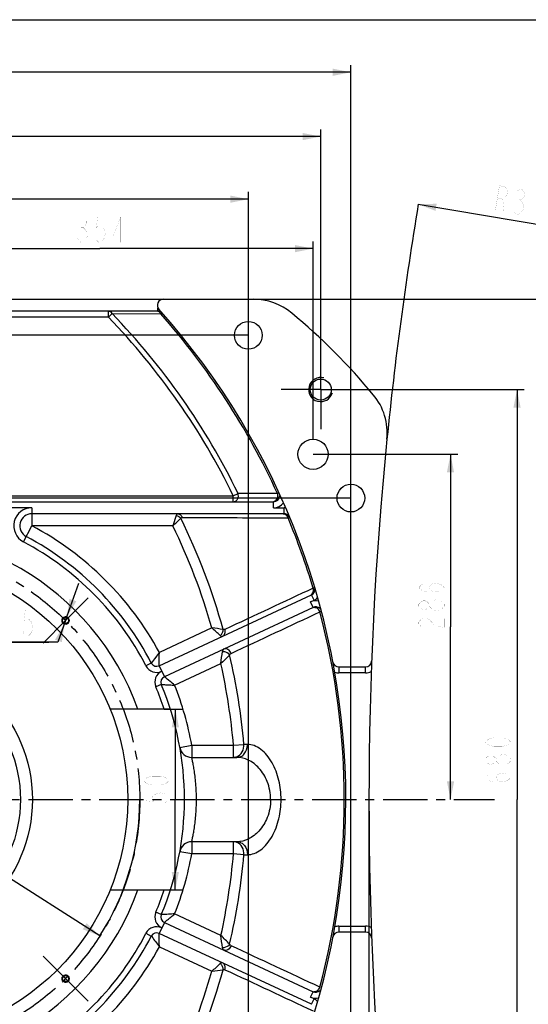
# Model space of a CAD drawing. Header units: millimetres. Extents: x -2575 to 4225, y 0 to 1260.
# Tile 4 of 5: x 935 to 1357, y 443 to 1260. Entities that reach past the tile are written whole.
import ezdxf

# ---------------------------------------------------------------- set-up
doc = ezdxf.new("R2010")
doc.units = ezdxf.units.MM
doc.header["$LTSCALE"] = 98.01
doc.linetypes.add('CENTER', pattern=[0.6, 0.375, -0.075, 0.075, -0.075])
doc.layers.get('0').update_dxf_attribs({"linetype": 'CONTINUOUS'})
for name, color, linetype in [('010078890000_DXF_AXIS', 7, 'CONTINUOUS'), ('010078890000_DXF_DIMENSION', 7, 'CONTINUOUS'), ('010078890000_DXF_FORMAT', 7, 'CONTINUOUS'), ('010078890000DXF_CONTINUOUS_LINE', 7, 'CONTINUOUS'), ('14ALL_DIM', 7, 'CONTINUOUS')]:
    doc.layers.add(name, color=color, linetype=linetype)
doc.styles.get("Standard").update_dxf_attribs({"font": 'txt', "width": 0.7})
doc.dimstyles.new('DIMSTYLE_1', dxfattribs={"dimtxt": 21, "dimasz": 15, "dimexe": 1, "dimexo": 0, "dimgap": 0.875, "dimtad": 1, "dimdsep": 46, "dimtxsty": 'Standard', "dimblk": '_FILLED', "dimblk1": '_FILLED', "dimblk2": '_FILLED', "dimcen": 0.09, "dimclrt": 5, "dimazin": 2, "dimtp": 0.8, "dimtm": 0.8, "dimtfac": 1, "dimtofl": 0, "dimtmove": 0, "dimatfit": 3, "dimldrblk": '_FILLED', "dimfxl": 0, "dimtolj": 1, "dimarcsym": 0})
doc.dimstyles.new('DIMSTYLE_2', dxfattribs={"dimtxt": 21, "dimasz": 15, "dimexe": 1, "dimexo": 0, "dimgap": 0.875, "dimtad": 1, "dimdsep": 46, "dimtxsty": 'Standard', "dimblk": '_FILLED', "dimblk1": '_FILLED', "dimblk2": '_FILLED', "dimcen": 0.09, "dimclrt": 5, "dimazin": 2, "dimtp": 0.5, "dimtm": 0.5, "dimtfac": 1, "dimtofl": 0, "dimtmove": 0, "dimatfit": 3, "dimldrblk": '_FILLED', "dimfxl": 0, "dimtolj": 1, "dimarcsym": 0})
doc.dimstyles.new('DIMSTYLE_3', dxfattribs={"dimtxt": 21, "dimasz": 15, "dimexe": 1, "dimexo": 0, "dimtad": 1, "dimdsep": 46, "dimtxsty": 'Standard', "dimblk": '_FILLED', "dimblk1": '_FILLED', "dimblk2": '_FILLED', "dimcen": 0.09, "dimclrt": 5, "dimazin": 2, "dimtp": 2, "dimtm": 2, "dimtfac": 1, "dimtofl": 0, "dimtmove": 0, "dimatfit": 3, "dimldrblk": '_FILLED', "dimfxl": 0, "dimtolj": 1, "dimarcsym": 0})
doc.dimstyles.new('DIMSTYLE_6', dxfattribs={"dimtxt": 21, "dimasz": 15, "dimexe": 1, "dimexo": 0, "dimgap": 0.875, "dimtad": 1, "dimdec": 0, "dimdsep": 46, "dimtxsty": 'Standard', "dimblk": '_FILLED', "dimblk1": '_FILLED', "dimblk2": '_FILLED', "dimcen": 0.09, "dimclrt": 5, "dimazin": 2, "dimtp": 0.5, "dimtm": 0.5, "dimtfac": 1, "dimtdec": 0, "dimtofl": 0, "dimtmove": 0, "dimatfit": 3, "dimldrblk": '_FILLED', "dimfxl": 0, "dimtolj": 1, "dimarcsym": 0})
doc.dimstyles.new('DIMSTYLE_7', dxfattribs={"dimtxt": 21, "dimasz": 15, "dimexe": 1, "dimexo": 0, "dimtad": 1, "dimdsep": 46, "dimtxsty": 'Standard', "dimblk": '_FILLED', "dimblk1": '_FILLED', "dimblk2": '_FILLED', "dimcen": 0.09, "dimclrt": 5, "dimazin": 2, "dimtp": 0.8, "dimtm": 0.8, "dimtfac": 1, "dimtmove": 0, "dimatfit": 2, "dimldrblk": '_FILLED', "dimfxl": 0, "dimtolj": 1, "dimarcsym": 0})
doc.dimstyles.new('DIMSTYLE_9', dxfattribs={"dimtxt": 21, "dimasz": 15, "dimexe": 1, "dimexo": 0, "dimtad": 1, "dimdsep": 46, "dimtxsty": 'Standard', "dimblk": '_FILLED', "dimblk1": '_FILLED', "dimblk2": '_FILLED', "dimcen": 0.09, "dimclrt": 5, "dimazin": 2, "dimtp": 0.1, "dimtm": 0.1, "dimtfac": 1, "dimtmove": 0, "dimatfit": 2, "dimldrblk": '_FILLED', "dimfxl": 0, "dimtolj": 1, "dimarcsym": 0})

# ---------------------------------------------------------------- blocks, each defined once
blk = doc.blocks.new('_FILLED')
at = {"color": 0, "linetype": 'ByBlock'}
blk.add_solid([(0, 0), (-1, 0.2), (-1, -0.2)], dxfattribs=at)
blk = doc.blocks.new('*D1')
at = {"layer": '010078890000_DXF_DIMENSION', "color": 2, "linetype": 'Continuous'}
for p, q in [((1128.83, 1028.25), (1451.82, 1028.25)), ((1445.82, 1028.25), (1445.82, 613.25)), ((1445.82, 198.25), (1445.82, 613.25)), ((1128.83, 198.25), (1451.82, 198.25))]:
    blk.add_line(p, q, dxfattribs=at)
at = {"layer": '010078890000_DXF_DIMENSION', "color": 2, "linetype": 'Continuous', "xscale": 15, "yscale": 15, "zscale": 15}
for p, rotation in [((1445.82, 1028.25), 90), ((1445.82, 198.25), 270)]:
    blk.add_blockref('_FILLED', p, dxfattribs=dict(at, rotation=rotation))
blk = doc.blocks.new('*D2')
at = {"layer": '010078890000_DXF_DIMENSION', "color": 2, "linetype": 'Continuous'}
for p, q in [((1224.86, 613.25), (1224.86, 115.22)), ((824.86, 346.98), (824.86, 115.22)), ((824.86, 121.22), (1024.86, 121.22)), ((1224.86, 121.22), (1024.86, 121.22))]:
    blk.add_line(p, q, dxfattribs=at)
at = {"layer": '010078890000_DXF_DIMENSION', "color": 2, "linetype": 'Continuous', "xscale": 15, "yscale": 15, "zscale": 15, "rotation": 180}
blk.add_blockref('_FILLED', (824.86, 121.22), dxfattribs=at)
at = {"layer": '010078890000_DXF_DIMENSION', "color": 2, "linetype": 'Continuous', "xscale": 15, "yscale": 15, "zscale": 15}
blk.add_blockref('_FILLED', (1224.86, 121.22), dxfattribs=at)
blk = doc.blocks.new('*D4')
at = {"layer": '010078890000_DXF_DIMENSION', "color": 2, "linetype": 'Continuous'}
blk.add_line((1265.75, 1106.9), (1397.59, 1084.91), dxfattribs=at)
at = {"layer": '010078890000_DXF_DIMENSION', "color": 2, "linetype": 'Continuous', "xscale": 15, "yscale": 15, "zscale": 15, "rotation": 170.5288642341}
blk.add_blockref('_FILLED', (1265.75, 1106.9), dxfattribs=at)
blk = doc.blocks.new('*D8')
at = {"layer": '010078890000_DXF_DIMENSION', "color": 2, "linetype": 'Continuous'}
for p, q in [((464.86, 953.25), (464.86, 1169.06)), ((1184.86, 953.25), (1184.86, 1169.06)), ((464.86, 1163.06), (824.86, 1163.06)), ((1184.86, 1163.06), (824.86, 1163.06))]:
    blk.add_line(p, q, dxfattribs=at)
at = {"layer": '010078890000_DXF_DIMENSION', "color": 2, "linetype": 'Continuous', "xscale": 15, "yscale": 15, "zscale": 15, "rotation": 180}
blk.add_blockref('_FILLED', (464.86, 1163.06), dxfattribs=at)
at = {"layer": '010078890000_DXF_DIMENSION', "color": 2, "linetype": 'Continuous', "xscale": 15, "yscale": 15, "zscale": 15}
blk.add_blockref('_FILLED', (1184.86, 1163.06), dxfattribs=at)
blk = doc.blocks.new('*D10')
at = {"layer": '010078890000_DXF_DIMENSION', "color": 2, "linetype": 'Continuous'}
for p, q in [((824.86, 1070.14), (1001.66, 1070.14)), ((1178.46, 1070.14), (1001.66, 1070.14)), ((1178.46, 912.09), (1178.46, 1076.14))]:
    blk.add_line(p, q, dxfattribs=at)
at = {"layer": '010078890000_DXF_DIMENSION', "color": 2, "linetype": 'Continuous', "xscale": 15, "yscale": 15, "zscale": 15, "rotation": 180}
blk.add_blockref('_FILLED', (824.86, 1070.14), dxfattribs=at)
at = {"layer": '010078890000_DXF_DIMENSION', "color": 2, "linetype": 'Continuous', "xscale": 15, "yscale": 15, "zscale": 15}
blk.add_blockref('_FILLED', (1178.46, 1070.14), dxfattribs=at)
blk = doc.blocks.new('*D11')
at = {"layer": '010078890000_DXF_DIMENSION', "color": 2, "linetype": 'Continuous'}
for p, q in [((629.95, 737.91), (532.58, 737.91)), ((532.58, 737.91), (622.45, 737.91)), ((824.86, 613.25), (629.95, 737.91)), ((647.95, 726.4), (824.86, 613.25)), ((1001.77, 500.11), (824.86, 613.25))]:
    blk.add_line(p, q, dxfattribs=at)
at = {"layer": '010078890000_DXF_DIMENSION', "color": 2, "linetype": 'Continuous', "xscale": 15, "yscale": 15, "zscale": 15}
for p, rotation in [((647.95, 726.4), 147.398625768), ((1001.77, 500.11), 327.3986257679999)]:
    blk.add_blockref('_FILLED', p, dxfattribs=dict(at, rotation=rotation))
blk = doc.blocks.new('*D17')
at = {"layer": '010078890000_DXF_DIMENSION', "color": 2, "linetype": 'Continuous'}
for p, q in [((1217.61, 953.25), (1353.64, 953.25)), ((1347.64, 953.25), (1347.64, 613.25)), ((1347.64, 273.25), (1347.64, 613.25)), ((1184.86, 273.25), (1353.64, 273.25))]:
    blk.add_line(p, q, dxfattribs=at)
at = {"layer": '010078890000_DXF_DIMENSION', "color": 2, "linetype": 'Continuous', "xscale": 15, "yscale": 15, "zscale": 15}
for p, rotation in [((1347.64, 953.25), 90), ((1347.64, 273.25), 270)]:
    blk.add_blockref('_FILLED', p, dxfattribs=dict(at, rotation=rotation))
blk = doc.blocks.new('*D18')
at = {"layer": '010078890000_DXF_DIMENSION', "color": 2, "linetype": 'Continuous'}
for p, q in [((1178.46, 899.59), (1298.48, 899.59)), ((1292.48, 899.59), (1292.48, 756.42)), ((1292.48, 613.25), (1292.48, 756.42))]:
    blk.add_line(p, q, dxfattribs=at)
at = {"layer": '010078890000_DXF_DIMENSION', "color": 2, "linetype": 'Continuous', "xscale": 15, "yscale": 15, "zscale": 15}
for p, rotation in [((1292.48, 899.59), 90), ((1292.48, 613.25), 270)]:
    blk.add_blockref('_FILLED', p, dxfattribs=dict(at, rotation=rotation))
blk = doc.blocks.new('*D19')
at = {"layer": '010078890000_DXF_DIMENSION', "color": 2, "linetype": 'Continuous'}
for p, q in [((1054.95, 688.25), (1070.3, 688.25)), ((1064.3, 688.25), (1064.3, 613.25)), ((1064.3, 538.25), (1064.3, 613.25)), ((1054.95, 538.25), (1070.3, 538.25))]:
    blk.add_line(p, q, dxfattribs=at)
at = {"layer": '010078890000_DXF_DIMENSION', "color": 2, "linetype": 'Continuous', "xscale": 15, "yscale": 15, "zscale": 15}
for p, rotation in [((1064.3, 688.25), 90.00024250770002), ((1064.3, 538.25), 270.0002425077)]:
    blk.add_blockref('_FILLED', p, dxfattribs=dict(at, rotation=rotation))
blk = doc.blocks.new('*D20')
at = {"layer": '010078890000_DXF_DIMENSION', "color": 2, "linetype": 'Continuous'}
for p, q in [((973.35, 761.74), (984.39, 792.84)), ((973.35, 761.74), (967, 743.84)), ((972.35, 758.92), (973.35, 761.74)), ((974.36, 764.57), (973.35, 761.74)), ((974.36, 764.57), (974.36, 764.57)), ((972.35, 758.92), (972.35, 758.92)), ((967, 743.84), (820.55, 743.84)), ((820.55, 743.84), (959.5, 743.84))]:
    blk.add_line(p, q, dxfattribs=at)
at = {"layer": '010078890000_DXF_DIMENSION', "color": 2, "linetype": 'Continuous', "xscale": 15, "yscale": 15, "zscale": 15}
for p, rotation in [((974.36, 764.57), 250.460511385), ((972.35, 758.92), 70.460511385)]:
    blk.add_blockref('_FILLED', p, dxfattribs=dict(at, rotation=rotation))
blk = doc.blocks.new('*D21')
at = {"layer": '010078890000_DXF_DIMENSION', "color": 2, "linetype": 'Continuous'}
for p, q in [((1124.86, 998.25), (142.88, 998.25)), ((148.88, 998.25), (148.88, 613.25)), ((148.88, 228.25), (148.88, 613.25)), ((1124.86, 228.25), (142.88, 228.25))]:
    blk.add_line(p, q, dxfattribs=at)
at = {"layer": '010078890000_DXF_DIMENSION', "color": 2, "linetype": 'Continuous', "xscale": 15, "yscale": 15, "zscale": 15}
for p, rotation in [((148.88, 998.25), 90), ((148.88, 228.25), 270)]:
    blk.add_blockref('_FILLED', p, dxfattribs=dict(at, rotation=rotation))
blk = doc.blocks.new('*D22')
at = {"layer": '010078890000_DXF_DIMENSION', "color": 2, "linetype": 'Continuous'}
for p, q in [((524.86, 228.25), (524.86, 1117.14)), ((524.86, 1111.14), (824.86, 1111.14)), ((1124.86, 1111.14), (824.86, 1111.14)), ((1124.86, 228.25), (1124.86, 1117.14))]:
    blk.add_line(p, q, dxfattribs=at)
at = {"layer": '010078890000_DXF_DIMENSION', "color": 2, "linetype": 'Continuous', "xscale": 15, "yscale": 15, "zscale": 15, "rotation": 180}
blk.add_blockref('_FILLED', (524.86, 1111.14), dxfattribs=at)
at = {"layer": '010078890000_DXF_DIMENSION', "color": 2, "linetype": 'Continuous', "xscale": 15, "yscale": 15, "zscale": 15}
blk.add_blockref('_FILLED', (1124.86, 1111.14), dxfattribs=at)
blk = doc.blocks.new('*D23')
at = {"layer": '010078890000_DXF_DIMENSION', "color": 2, "linetype": 'Continuous'}
for p, q in [((439.86, 363.25), (439.86, 1222.39)), ((1209.86, 363.25), (1209.86, 1222.39)), ((439.86, 1216.39), (824.86, 1216.39)), ((1209.86, 1216.39), (824.86, 1216.39))]:
    blk.add_line(p, q, dxfattribs=at)
at = {"layer": '010078890000_DXF_DIMENSION', "color": 2, "linetype": 'Continuous', "xscale": 15, "yscale": 15, "zscale": 15, "rotation": 180}
blk.add_blockref('_FILLED', (439.86, 1216.39), dxfattribs=at)
at = {"layer": '010078890000_DXF_DIMENSION', "color": 2, "linetype": 'Continuous', "xscale": 15, "yscale": 15, "zscale": 15}
blk.add_blockref('_FILLED', (1209.86, 1216.39), dxfattribs=at)
blk = doc.blocks.new('*D24')
at = {"layer": '010078890000_DXF_DIMENSION', "color": 2, "linetype": 'Continuous'}
for p, q in [((1209.86, 863.25), (308.11, 863.25)), ((314.11, 863.25), (314.11, 613.25)), ((314.11, 363.25), (314.11, 613.25)), ((1209.86, 363.25), (308.11, 363.25))]:
    blk.add_line(p, q, dxfattribs=at)
at = {"layer": '010078890000_DXF_DIMENSION', "color": 2, "linetype": 'Continuous', "xscale": 15, "yscale": 15, "zscale": 15}
for p, rotation in [((314.11, 863.25), 90), ((314.11, 363.25), 270)]:
    blk.add_blockref('_FILLED', p, dxfattribs=dict(at, rotation=rotation))

msp = doc.modelspace()

# ---------------------------------------------------------------- linework, layer by layer
at = {"layer": '010078890000_DXF_AXIS', "color": 7, "linetype": 'CENTER'}
for p, q in [((1184.86042, 953.25195), (1184.86042, 986.00195)), ((1184.86042, 953.25195), (1152.11042, 953.25195)), ((1184.86042, 953.25195), (1217.61042, 953.25195)), ((1184.86042, 953.25195), (1184.86042, 920.50195)), ((973.35284, 761.74438), (992.09117, 780.48271)), ((973.35284, 761.74438), (954.61451, 743.00605)), ((824.86042, 613.25195), (1328.98344, 613.25195)), ((973.35284, 464.75953), (954.61451, 483.49786)), ((973.35284, 464.75953), (992.09117, 446.0212))]:
    msp.add_line(p, q, dxfattribs=at)
msp.add_circle((824.86042, 613.25195), 210, dxfattribs=at)
at = {"layer": '010078890000_DXF_DIMENSION', "color": 5, "linetype": 'Continuous', "const_width": 0.06}
for points in [[(1329.58529, 1101.57806), (1333.04085, 1122.29186), (1337.57198, 1121.53594), (1339.09643, 1119.50748), (1339.71476, 1117.6301), (1339.13885, 1114.1778), (1337.94461, 1112.60288), (1335.84415, 1111.17905), (1331.31301, 1111.93496)], [(1348.1587, 1117.99565), (1350.25916, 1119.41938), (1352.07162, 1119.11702), (1353.59606, 1117.08856), (1354.21439, 1115.21117), (1353.92638, 1113.48507), (1352.73214, 1111.91016), (1350.63179, 1110.48632), (1352.15624, 1108.45786), (1353.39278, 1104.7032)], [(1335.84415, 1111.17905), (1336.8351, 1100.36871)], [(1348.81934, 1110.78869), (1350.63179, 1110.48632)], [(1353.10488, 1102.977), (1350.71641, 1099.82706), (1348.61606, 1098.40333), (1346.8036, 1098.7057), (1345.27905, 1100.73416), (1344.66083, 1102.61155)], [(1353.39278, 1104.7032), (1353.10488, 1102.977)], [(984.20489, 1094.63932), (986.04236, 1096.38934), (987.87983, 1096.38934), (989.71741, 1094.63932), (990.63614, 1092.88929), (990.63614, 1091.13927), (989.71741, 1089.38925), (987.87983, 1087.63933), (989.71741, 1085.88931)], [(1005.33612, 1096.38934), (999.8236, 1096.38934), (998.90486, 1087.63933), (1000.74233, 1089.38925), (1002.57991, 1089.38925), (1004.41738, 1087.63933), (1005.33612, 1085.88931), (1006.25485, 1082.38926), (1005.33612, 1078.88932), (1004.41738, 1077.1393), (1002.57991, 1075.38928), (1000.74233, 1075.38928), (998.90486, 1077.1393), (997.98613, 1078.88932)], [(1019.11736, 1075.38928), (1019.11736, 1096.38934), (1012.68611, 1080.63924), (1020.95483, 1080.63924)], [(986.04236, 1087.63933), (987.87983, 1087.63933)], [(991.55488, 1080.63924), (989.71741, 1077.1393), (987.87983, 1075.38928), (986.04236, 1075.38928), (984.20489, 1077.1393), (983.28615, 1078.88932)], [(989.71741, 1085.88931), (991.55488, 1082.38926), (991.55488, 1080.63924)], [(1280.23137, 785.40962), (1276.73143, 786.32835), (1274.98141, 789.08461), (1276.73143, 791.84093), (1280.23137, 792.75966), (1283.73142, 791.84093), (1285.48144, 790.92208), (1287.23135, 789.08461), (1285.48144, 787.24714), (1283.73142, 786.32835), (1280.23137, 785.40962), (1273.23139, 785.40962), (1269.73145, 786.32835), (1267.98143, 787.24714), (1266.2314, 789.08461), (1267.98143, 790.92208), (1269.73145, 791.84093)], [(1274.98141, 773.4659), (1273.23139, 771.62838), (1271.48136, 770.70964), (1269.73145, 770.70964), (1267.98143, 771.62838), (1266.2314, 773.4659), (1266.2314, 775.30337), (1267.98143, 777.1409), (1269.73145, 778.05963), (1271.48136, 778.05963), (1273.23139, 777.1409), (1274.98141, 775.30337)], [(1276.73143, 771.62838), (1274.98141, 773.4659), (1274.98141, 775.30337), (1276.73143, 777.1409)], [(1276.73143, 777.1409), (1280.23137, 778.97837), (1281.98139, 778.97837)], [(1281.98139, 778.97837), (1285.48144, 777.1409), (1287.23135, 775.30337), (1287.23135, 773.4659)], [(945.32316, 770.0893), (939.81064, 770.0893), (938.8919, 761.3393), (940.72948, 763.08932), (942.56695, 763.08932), (944.40442, 761.3393), (945.32316, 759.58933), (946.24189, 756.08928), (945.32316, 752.58929), (944.40442, 750.83932), (942.56695, 749.0893), (940.72948, 749.0893), (938.8919, 750.83932), (937.97317, 752.58929)], [(1285.48144, 771.62838), (1281.98139, 769.79085), (1280.23137, 769.79085), (1276.73143, 771.62838)], [(1287.23135, 773.4659), (1285.48144, 771.62838)], [(1269.73145, 756.00961), (1267.98143, 756.9284), (1266.2314, 758.76587), (1266.2314, 760.60339), (1267.98143, 762.44086), (1269.73145, 763.3596), (1273.23139, 763.3596), (1274.98141, 762.44086)], [(1274.98141, 762.44086), (1278.48146, 758.76587), (1281.98139, 756.9284), (1287.23135, 756.00961), (1287.23135, 763.3596)], [(1342.39211, 660.91706), (1340.64208, 659.07959), (1338.89217, 658.1608), (1335.39212, 657.24206), (1328.39214, 657.24206), (1324.89209, 658.1608), (1323.14218, 659.07959), (1321.39216, 660.91706), (1323.14218, 662.75458), (1324.89209, 663.67332), (1328.39214, 664.59205), (1335.39212, 664.59205), (1338.89217, 663.67332), (1340.64208, 662.75458), (1342.39211, 660.91706)], [(1330.14216, 645.29829), (1328.39214, 643.46082), (1326.64212, 642.54209), (1324.89209, 642.54209), (1323.14218, 643.46082), (1321.39216, 645.29829), (1321.39216, 647.13582), (1323.14218, 648.97334), (1324.89209, 649.89208), (1326.64212, 649.89208), (1328.39214, 648.97334), (1330.14216, 647.13582)], [(1331.89208, 643.46082), (1330.14216, 645.29829), (1330.14216, 647.13582), (1331.89208, 648.97334)], [(1331.89208, 648.97334), (1335.39212, 650.81081), (1337.14215, 650.81081)], [(1337.14215, 650.81081), (1340.64208, 648.97334), (1342.39211, 647.13582), (1342.39211, 645.29829)], [(1342.39211, 645.29829), (1340.64208, 643.46082), (1337.14215, 641.6233)], [(1337.14215, 641.6233), (1335.39212, 641.6233), (1331.89208, 643.46082)], [(1059.04791, 628.97941), (1057.29799, 627.14188), (1055.54797, 626.22315), (1052.04792, 625.30436), (1045.04794, 625.30436), (1041.548, 626.22315), (1039.79798, 627.14188), (1038.04796, 628.97941), (1039.79798, 630.81688), (1041.548, 631.73561), (1045.04794, 632.6544), (1052.04792, 632.6544), (1055.54797, 631.73561), (1057.29799, 630.81688), (1059.04791, 628.97941)], [(1335.39212, 627.84205), (1331.89208, 628.76079), (1330.14216, 631.51705), (1331.89208, 634.27331), (1335.39212, 635.19204), (1338.89217, 634.27331), (1340.64208, 633.35457), (1342.39211, 631.51705), (1340.64208, 629.67958), (1338.89217, 628.76079), (1335.39212, 627.84205), (1328.39214, 627.84205), (1324.89209, 628.76079), (1323.14218, 629.67958), (1321.39216, 631.51705), (1323.14218, 633.35457), (1324.89209, 634.27331)], [(1038.04796, 617.95437), (1038.04796, 612.44191), (1046.79796, 611.52312), (1045.04794, 613.36064), (1045.04794, 615.19811), (1046.79796, 617.03563), (1048.54799, 617.95437), (1052.04792, 618.8731), (1055.54797, 617.95437), (1057.29799, 617.03563), (1059.04791, 615.19811), (1059.04791, 613.36064), (1057.29799, 611.52312), (1055.54797, 610.60438)], [(1038.04796, 599.5794), (1059.04791, 599.5794)]]:
    msp.add_lwpolyline(points, dxfattribs=at)
at = {"layer": '010078890000_DXF_FORMAT', "color": 7, "linetype": 'Continuous'}
msp.add_line((0, 1260), (1782, 1260), dxfattribs=at)
at = {"layer": '010078890000DXF_CONTINUOUS_LINE', "color": 7, "linetype": 'Continuous'}
for p, q in [((520.88673, 1028.25195), (1128.8341, 1028.25195)), ((1049.86462, 1018.25195), (599.85622, 1018.25195)), ((503.92955, 860.25195), (1145.79129, 860.25195)), ((1154.50747, 850.25195), (945.35938, 850.25195)), ((1050.95699, 724.19941), (1177.17667, 783.05661)), ((1178.45601, 772.6194), (1055.18318, 715.13633)), ((1199.85662, 723.25195), (1222.06172, 723.25195)), ((1060.19833, 688.25195), (1010.26538, 688.25195)), ((1077.89006, 648.25195), (1115.41343, 648.25195)), ((1115.41343, 578.25195), (1077.89006, 578.25195)), ((1010.26538, 538.25195), (1060.19833, 538.25195)), ((1055.18318, 511.36758), (1178.45601, 453.88451)), ((1177.17667, 443.44729), (1050.95699, 502.3045)), ((1222.06172, 503.25195), (1199.85662, 503.25195))]:
    msp.add_line(p, q, dxfattribs=at)
at = {"layer": '010078890000DXF_CONTINUOUS_LINE', "color": 9, "linetype": 'Continuous'}
for p, q in [((1049.86462, 1018.25195), (1049.86462, 1021.07541)), ((1008.77785, 1013.25195), (640.94298, 1013.25195)), ((1008.77785, 1013.25195), (1008.77785, 1018.25195)), ((1011.89161, 1016.26101), (1008.77785, 1013.25195)), ((1011.89253, 1016.26007), (1052.22081, 1016.11504)), ((1052.22164, 1016.1141), (1053.38932, 1016.48092)), ((1112.37722, 865.25195), (1116.27033, 867.14766)), ((1149.69747, 867.20012), (1148.9914, 867.05513)), ((537.34361, 865.25195), (1112.37722, 865.25195)), ((1112.37722, 860.25195), (1112.37722, 865.25195)), ((1145.79129, 855.25195), (1145.79129, 860.25195)), ((945.35938, 855.25195), (704.36145, 855.25195)), ((945.35938, 855.25195), (945.35938, 840.25195)), ((1145.79129, 855.25195), (1154.50747, 855.25195)), ((1154.50747, 850.25195), (1154.50747, 855.25195)), ((1064.96382, 848.9122), (1062.26084, 840.25195)), ((1157.78151, 846.91204), (1158.83377, 847.11137)), ((938.32637, 827.00293), (945.35938, 840.25195)), ((1062.26084, 840.25195), (945.35938, 840.25195)), ((1179.74744, 788.98711), (1178.59772, 788.54586)), ((1176.34292, 777.15094), (1179.28977, 778.52507)), ((1178.45601, 772.6194), (1176.34292, 777.15094)), ((1179.28977, 778.52507), (1177.17667, 783.05661)), ((1184.63868, 769.08697), (1185.40305, 769.36574)), ((1094.59472, 755.58179), (1051.04517, 735.27431)), ((1044.39979, 726.4397), (1039.95567, 724.14845)), ((1050.95699, 724.19941), (1055.18318, 715.13633)), ((1063.72372, 708.08507), (1102.0933, 725.97709)), ((1199.85662, 723.25195), (1199.85662, 718.25195)), ((1222.06172, 718.25195), (1222.06172, 723.25195)), ((1222.06172, 718.25195), (1199.85662, 718.25195)), ((1052.68445, 708.67319), (1048.07262, 706.74158)), ((1068.04455, 656.50098), (1077.89006, 658.25195)), ((1077.89006, 658.25195), (1112.51586, 658.25195)), ((1077.89006, 658.25195), (1077.89006, 648.25195)), ((1112.51586, 658.25195), (1121.14358, 659.00196)), ((1112.51586, 648.25195), (1112.51586, 658.25195)), ((1124.04151, 658.99782), (1121.14357, 659.00196)), ((1071.86042, 613.25195), (1081.86042, 613.25194)), ((1143.33563, 613.25195), (1151.99588, 613.25196)), ((1077.89006, 578.25195), (1077.89006, 568.25195)), ((1112.51586, 568.25195), (1112.51586, 578.25195)), ((1077.89006, 568.25195), (1068.04455, 570.00293)), ((1112.51586, 568.25195), (1077.89006, 568.25195)), ((1121.14358, 567.50194), (1112.51586, 568.25195)), ((1121.14357, 567.50194), (1124.04151, 567.50608)), ((1052.68445, 517.83072), (1048.07262, 519.76232)), ((1102.0933, 500.52681), (1063.72372, 518.41883)), ((1055.18318, 511.36758), (1050.95699, 502.3045)), ((1199.85662, 508.25195), (1222.06172, 508.25195)), ((1199.85662, 508.25195), (1199.85662, 503.25195)), ((1222.06172, 503.25195), (1222.06172, 508.25195)), ((1039.95567, 502.35546), (1044.39979, 500.06421)), ((1051.04517, 491.2296), (1094.59472, 470.92211)), ((1184.69271, 457.39821), (1184.13946, 457.60039)), ((1176.34292, 449.35297), (1178.45601, 453.88451)), ((1179.28977, 447.97883), (1176.34292, 449.35297)), ((1177.17667, 443.44729), (1179.28977, 447.97883))]:
    msp.add_line(p, q, dxfattribs=at)
at = {"layer": '010078890000DXF_CONTINUOUS_LINE', "color": 7, "linetype": 'Continuous'}
for centre, radius in [((1124.86042, 998.25195), 11.5), ((1184.86042, 953.25195), 8.75), ((1178.46183, 899.59273), 12.5), ((1209.86042, 863.25195), 11.5), ((824.86042, 613.25195), 200), ((973.35284, 761.74438), 3), ((973.35284, 761.74438), 2.5), ((973.35284, 464.75953), 3), ((973.35284, 464.75953), 2.5)]:
    msp.add_circle(centre, radius, dxfattribs=at)
at = {"layer": '010078890000DXF_CONTINUOUS_LINE', "color": 9, "linetype": 'Continuous'}
for radius in [120.91309, 110.95114]:
    msp.add_circle((824.86042, 613.25195), radius, dxfattribs=at)
at = {"layer": '010078890000DXF_CONTINUOUS_LINE', "color": 7, "linetype": 'Continuous'}
for centre, radius, start, end in [((1054.36602, 1023.25195), 5, 90, 221.72436911), ((1128.8341, 978.25195), 50, 50.21231172, 90), ((1049.86462, 1013.25195), 5, 54.92026247, 89.99999987), ((594.86042, 613.25195), 610.82904, 318.22395492, 41.74150174), ((824.86042, 613.25195), 525, 39.7564942, 50.21231172), ((1190.02586, 917.02687), 50, 354.28395878, 39.7564942), ((4224.86042, 613.25195), 3000, 174.28395878, 185.71604122), ((1145.79129, 865.25195), 5, 270, 358.10235317), ((945.35938, 840.25195), 10, 90, 242.03918758), ((1154.50747, 845.25195), 5, 38.53407784, 90.00000002), ((824.86042, 613.25195), 221.5, 19.79162894, 340.20837106), ((824.86042, 613.25195), 247, 27.27423919, 62.03918758), ((1175.06358, 787.58815), 5, 295.00000017, 5.06803579), ((1180.5691, 768.08786), 5, 45.79173699, 114.99999985), ((1199.85662, 728.25195), 5, 190.76260321, 270), ((1222.06172, 728.25195), 5, 270, 357.80678069), ((1048.8439, 728.73095), 5, 207.27423918, 295), ((1057.29627, 710.60479), 5, 114.99999999, 202.72576059), ((824.86042, 613.25195), 247, 337.27423919, 22.72576082), ((1077.89006, 658.25195), 10, 190.084319, 270), ((1077.89006, 568.25195), 10, 90.00000001, 169.91568107), ((1057.29627, 515.89911), 5, 157.27423918, 245), ((824.86042, 613.25195), 247, 297.96081242, 332.72576081), ((1048.8439, 497.77296), 5, 64.99999991, 152.72576076), ((1199.85662, 498.25195), 5, 90, 169.23739679), ((1222.06172, 498.25195), 5, 2.19321931, 90), ((1180.5691, 458.41605), 5, 245.00000016, 314.99650064)]:
    msp.add_arc(centre, radius, start, end, dxfattribs=at)
at = {"layer": '010078890000DXF_CONTINUOUS_LINE', "color": 9, "linetype": 'Continuous'}
for centre, radius, start, end in [((594.86042, 613.25195), 575.61067, 25.96333613, 44.02037642), ((594.86042, 613.25195), 579.9408, 25.96331964, 44.02024606), ((594.86042, 613.25195), 609.48929, 24.60874302, 41.37501389), ((1145.79129, 865.25195), 10, 270, 324.17103943), ((945.35938, 840.25195), 15, 90, 242.03918758), ((1154.50747, 845.25195), 10, 82.92498443, 90), ((0.48909, 1967.51309), 1548.57255, 313.28639116, 313.62218061), ((594.86042, 613.25195), 528.26795, 15.49360856, 26.20103744), ((594.86042, 613.25195), 609.48929, 16.71479506, 22.542874), ((824.86042, 613.25195), 257, 28.34601369, 62.03918758), ((594.86042, 613.25195), 519.6077, 15.89753773, 25.90421986), ((824.86042, 613.25195), 242, 27.27423919, 62.03918758), ((1173.24328, 786.72152), 5.65679, 5.88949786, 18.81355911), ((1180.5691, 768.08786), 10, 75.21645181, 115), ((1175.06358, 787.58815), 10, 295, 316.31549756), ((1178.59801, 767.16911), 5.80665, 17.30311773, 34.4435035), ((1269.30398, 538.26911), 245.8561, 110.13669292, 110.26727261), ((594.86042, 613.25195), 609.48929, 345.20387997, 14.79612004), ((-1353.7405, -1971.85697), 3665.14223, 47.9395961, 48.08668464), ((939.3651, -475.6071), 1240.93606, 82.37929824, 82.81400376), ((1100.06336, 752.59393), 5.64952, 5.91090536, 17.81820648), ((-1014.44647, 982.49237), 2132.02737, 353.08970668, 353.36347028), ((594.86042, 613.25195), 528.26795, 4.96825604, 13.118562), ((1048.8439, 728.73095), 10, 207.27423919, 295), ((1057.29627, 710.60479), 10, 115, 202.72576081), ((594.86042, 613.25195), 519.6077, 4.96825588, 12.52953143), ((1199.85662, 728.25195), 10, 250.35891049, 270), ((1222.06172, 728.25195), 10, 270, 297.88937682), ((824.86042, 613.25195), 242, 18.05427295, 22.72576081), ((824.86042, 613.25195), 257, 10.08431903, 21.65398604), ((1112.5128, 658.25198), 11.55271, 359.99988702, 3.70160639), ((824.86042, 613.25195), 257, 338.34601369, 349.91568097), ((594.86042, 613.25195), 519.6077, 347.47046802, 355.03174412), ((594.86042, 613.25195), 528.26795, 346.88143781, 355.03174396), ((824.86042, 613.25195), 242, 337.27423919, 341.9457322), ((1057.29627, 515.89911), 10, 157.27423919, 245), ((1048.8439, 497.77296), 10, 65, 152.72576081), ((1199.85662, 498.25195), 10, 90, 109.64108951), ((1222.06172, 498.25195), 10, 62.11062318, 90), ((824.86042, 613.25195), 242, 297.96081242, 332.72576081), ((-1072.11826, 237.15658), 2190.10496, 6.64028891, 6.9067972), ((342.16852, -274.5309), 1085.44927, 45.02650757, 45.56484347), ((824.86042, 613.25195), 257, 297.96081242, 331.6539864), ((-1355.69036, 3200.52895), 3668.05813, 311.91335783, 312.06032957), ((594.86042, 613.25195), 519.6077, 334.09578009, 344.10246227), ((594.86042, 613.25195), 528.26795, 333.7989626, 344.50639145), ((932.99916, 1751.10361), 1290.34019, 277.1943182, 277.61237979), ((1100.06306, 473.91004), 5.64983, 342.13642959, 354.08800905), ((1178.59642, 459.33552), 5.80839, 325.72834895, 342.61849102), ((1180.5691, 458.41605), 10, 245, 284.78354819), ((1179.44601, 457.6708), 3.85166, 255.24884578, 268.59212746), ((1175.06358, 438.91576), 10, 43.68450244, 65)]:
    msp.add_arc(centre, radius, start, end, dxfattribs=at)
at = {"layer": '010078890000DXF_CONTINUOUS_LINE', "color": 2, "linetype": 'Continuous'}
for centre, radius in [((1184.86042, 953.25195), 10), ((973.35284, 761.74438), 3), ((973.35284, 464.75953), 3)]:
    msp.add_arc(centre, radius, 75, 345, dxfattribs=at)
at = {"layer": '010078890000DXF_CONTINUOUS_LINE', "color": 9, "linetype": 'Continuous'}
for points, knots in [([(1011.89161, 1016.26101), (1011.55166, 1016.83955), (1010.6749, 1017.83901), (1009.38227, 1018.25197), (1008.77785, 1018.25195)], [0, 0, 0, 0, 0.526110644, 1, 1, 1, 1]), ([(1052.2216, 1016.11409), (1052.08747, 1016.35651), (1051.50604, 1017.23492), (1050.58615, 1017.9171), (1049.8378, 1018.12899)], [0, 0, 0, 0, 0.262653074, 1, 1, 1, 1]), ([(1112.37722, 860.25195), (1113.02161, 860.25195), (1114.47249, 860.67411), (1116.58506, 862.96166), (1116.78081, 865.66702), (1116.27033, 867.14766)], [0, 0, 0, 0, 0.215139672, 0.477105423, 1, 1, 1, 1]), ([(1148.9914, 867.05511), (1146.18967, 867.06269), (1135.28265, 867.09253), (1124.37563, 867.1237), (1116.27035, 867.14767)], [0, 0, 0, 0, 0.2568741, 1, 1, 1, 1]), ([(1149.27552, 865.25195), (1149.27552, 865.4137), (1149.25021, 866.02337), (1149.13054, 866.62909), (1148.99147, 867.05515)], [0, 0, 0, 0, 0.265195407, 1, 1, 1, 1]), ([(1145.05458, 860.25195), (1145.18176, 860.25195), (1145.72689, 860.281), (1146.26498, 860.43717), (1146.64163, 860.61914)], [0, 0, 0, 0, 0.233160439, 1, 1, 1, 1]), ([(1146.64163, 860.61914), (1147.01884, 860.80138), (1147.49482, 861.13399), (1147.88964, 861.54394), (1147.98809, 861.65704)], [0, 0, 0, 0, 0.736417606, 1, 1, 1, 1]), ([(1066.24285, 850.25195), (1065.97136, 850.25195), (1065.3218, 849.91356), (1065.07662, 849.27492), (1064.96382, 848.9122)], [0, 0, 0, 0, 0.416813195, 1, 1, 1, 1]), ([(1066.24289, 850.25195), (1067.07086, 850.25195), (1068.83834, 849.57744), (1069.82915, 848.02261), (1070.12796, 847.16407)], [0, 0, 0, 0, 0.476661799, 1, 1, 1, 1]), ([(1068.84903, 846.49393), (1069.03455, 846.79445), (1069.49048, 847.12272), (1069.98638, 847.16453), (1070.12793, 847.16407)], [0, 0, 0, 0, 0.713883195, 1, 1, 1, 1]), ([(1070.12791, 847.16412), (1076.88856, 847.14208), (1106.10629, 847.04969), (1135.32406, 846.96889), (1157.7812, 846.91205)], [0, 0, 0, 0, 0.231388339, 1, 1, 1, 1]), ([(1103.37407, 748.6419), (1104.13492, 748.99529), (1105.50306, 750.35758), (1105.77887, 752.23826), (1105.68285, 753.17573)], [0, 0, 0, 0, 0.470956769, 1, 1, 1, 1]), ([(1105.4405, 754.32697), (1105.10427, 754.16962), (1104.54059, 754.1298), (1104.05951, 754.30886), (1103.93125, 754.36863)], [0, 0, 0, 0, 0.724003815, 1, 1, 1, 1]), ([(1101.58846, 749.2875), (1101.75084, 749.14209), (1102.23126, 748.73937), (1102.98379, 748.45963), (1103.37441, 748.64205)], [0, 0, 0, 0, 0.335802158, 1, 1, 1, 1]), ([(1051.04518, 735.27431), (1050.06046, 733.93888), (1047.85495, 730.98686), (1045.64776, 728.03544), (1044.39979, 726.4397)], [0, 0, 0, 0, 0.450262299, 1, 1, 1, 1]), ([(1050.95688, 724.19936), (1050.97276, 724.18734), (1050.93602, 724.34336), (1050.97402, 724.44548), (1050.95732, 724.7753), (1050.97564, 725.34598), (1050.97774, 726.33695), (1050.99516, 727.7333), (1051.0085, 729.40087), (1051.0283, 731.9417), (1051.03913, 733.92111), (1051.04518, 735.27431)], [0, 0, 0, 0, 0.005393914, 0.021367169, 0.04759159, 0.083659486, 0.182436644, 0.311458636, 0.463938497, 0.633452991, 1, 1, 1, 1]), ([(1103.29478, 736.09289), (1103.43507, 736.1123), (1104.04486, 736.16839), (1104.6633, 736.1181), (1105.12475, 736.02732)], [0, 0, 0, 0, 0.231446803, 1, 1, 1, 1]), ([(1104.1922, 737.98961), (1104.07021, 737.93273), (1103.49792, 737.46205), (1103.36229, 736.67226), (1103.29479, 736.09298)], [0, 0, 0, 0, 0.187512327, 1, 1, 1, 1]), ([(1110.52052, 734.44896), (1110.12994, 735.7923), (1108.71229, 737.6898), (1106.05662, 738.49431), (1104.7327, 738.24161), (1104.19241, 737.98971)], [0, 0, 0, 0, 0.520435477, 0.778234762, 1, 1, 1, 1]), ([(1105.12475, 736.02732), (1105.57207, 735.93932), (1107.22111, 735.41903), (1108.70101, 734.25044), (1109.34184, 733.15121)], [0, 0, 0, 0, 0.263785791, 1, 1, 1, 1]), ([(1109.34189, 733.15125), (1108.87191, 732.68342), (1106.46724, 730.28043), (1104.04683, 727.89322), (1102.0933, 725.9771)], [0, 0, 0, 0, 0.195067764, 1, 1, 1, 1]), ([(1109.34189, 733.15126), (1109.41361, 733.30167), (1109.69777, 733.81567), (1110.13828, 734.2664), (1110.52158, 734.44541)], [0, 0, 0, 0, 0.282594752, 1, 1, 1, 1]), ([(1063.72373, 708.08507), (1062.44702, 709.14691), (1059.60305, 711.50081), (1056.75872, 713.85439), (1055.18318, 715.13633)], [0, 0, 0, 0, 0.449804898, 1, 1, 1, 1]), ([(1052.68445, 708.67319), (1052.61359, 708.70709), (1053.27839, 708.60432), (1053.61457, 708.65787), (1054.86011, 708.56389), (1056.18664, 708.51422), (1057.87167, 708.4231), (1060.39682, 708.28811), (1062.37444, 708.16959), (1063.72372, 708.08507)], [0, 0, 0, 0, 0.021315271, 0.083457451, 0.18206602, 0.311002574, 0.463503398, 0.633129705, 1, 1, 1, 1]), ([(1115.30214, 648.78468), (1117.14467, 649.50798), (1120.41705, 652.5746), (1121.28256, 656.8661), (1121.14357, 659.00196)], [0, 0, 0, 0, 0.480464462, 1, 1, 1, 1]), ([(1115.41337, 648.25195), (1116.48725, 648.25195), (1118.8091, 648.77099), (1122.7359, 651.77442), (1124.06555, 655.72954), (1124.06555, 658.25195)], [0, 0, 0, 0, 0.222910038, 0.476409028, 1, 1, 1, 1]), ([(1151.99588, 613.25195), (1151.99588, 618.57636), (1150.80255, 629.18553), (1146.20033, 641.63024), (1140.52402, 650.03295), (1135.5352, 654.95689), (1129.97711, 658.18993), (1125.94215, 658.99512), (1124.04151, 658.99782)], [0, 0, 0, 0, 0.274044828, 0.544393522, 0.673383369, 0.793423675, 0.902174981, 1, 1, 1, 1]), ([(1081.86042, 613.25195), (1081.86042, 617.72957), (1081.57837, 624.23678), (1080.70454, 632.47506), (1079.95518, 637.69678), (1079.21241, 641.98332), (1078.61809, 644.88583), (1078.2628, 646.63361), (1078.03228, 647.51411), (1077.98286, 648.04018), (1077.89006, 648.25195)], [0, 0, 0, 0, 0.380600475, 0.552727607, 0.704062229, 0.82893312, 0.922391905, 0.956017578, 0.980346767, 1, 1, 1, 1]), ([(1143.33563, 613.25195), (1143.33562, 618.29827), (1141.5806, 627.8343), (1134.6586, 639.29777), (1125.59179, 646.46072), (1118.63384, 648.25195), (1115.41343, 648.25195)], [0, 0, 0, 0, 0.30877699, 0.577233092, 0.802948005, 1, 1, 1, 1]), ([(1077.89006, 578.25195), (1077.98351, 578.46341), (1078.03188, 578.9899), (1078.26293, 579.87008), (1078.61787, 581.61789), (1079.21242, 584.52016), (1079.95508, 588.80663), (1080.70448, 594.02828), (1081.57833, 602.26674), (1081.86042, 608.77414), (1081.86042, 613.25195)], [0, 0, 0, 0, 0.019651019, 0.043978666, 0.077601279, 0.171055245, 0.295922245, 0.44725585, 0.619383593, 1, 1, 1, 1]), ([(1143.33563, 613.25195), (1143.33564, 608.20564), (1141.58059, 598.66961), (1134.6586, 587.20614), (1125.59179, 580.04318), (1118.63384, 578.25195), (1115.41343, 578.25195)], [0, 0, 0, 0, 0.308776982, 0.577233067, 0.802947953, 1, 1, 1, 1]), ([(1124.04151, 567.50609), (1125.94229, 567.50879), (1129.97741, 568.31407), (1135.53555, 571.5473), (1140.52428, 576.47128), (1146.20046, 584.87396), (1150.80257, 597.31854), (1151.99589, 607.9276), (1151.99588, 613.25195)], [0, 0, 0, 0, 0.09783226, 0.206584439, 0.326623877, 0.455612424, 0.725958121, 1, 1, 1, 1]), ([(1121.14357, 567.50194), (1121.28243, 569.63584), (1120.41833, 573.92444), (1117.15035, 576.99209), (1115.30855, 577.71662)], [0, 0, 0, 0, 0.519334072, 1, 1, 1, 1]), ([(1115.41343, 578.25195), (1116.54735, 578.25195), (1119.00686, 577.66898), (1123.02617, 574.36473), (1124.21129, 570.12949), (1124.04151, 567.50608)], [0, 0, 0, 0, 0.224197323, 0.480217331, 1, 1, 1, 1]), ([(1063.72372, 518.41883), (1062.06776, 518.31478), (1058.38872, 518.10669), (1054.70903, 517.90064), (1052.68445, 517.83072)], [0, 0, 0, 0, 0.450262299, 1, 1, 1, 1]), ([(1055.18318, 511.36758), (1055.20312, 511.36731), (1055.2533, 511.44853), (1055.39968, 511.53028), (1055.61744, 511.73009), (1056.08065, 512.09763), (1056.83116, 512.72266), (1057.91646, 513.61147), (1059.20087, 514.67151), (1061.16044, 516.29006), (1062.68333, 517.55373), (1063.72373, 518.41883)], [0, 0, 0, 0, 0.005403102, 0.021390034, 0.047628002, 0.083705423, 0.18249068, 0.311512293, 0.463984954, 0.633486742, 1, 1, 1, 1]), ([(1044.39979, 500.06421), (1044.51744, 499.91195), (1046.7544, 496.9836), (1048.97241, 494.04058), (1051.04518, 491.2296)], [0, 0, 0, 0, 0.052217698, 1, 1, 1, 1]), ([(1051.04518, 491.2296), (1051.03908, 492.58282), (1051.02919, 494.56235), (1051.00744, 497.10394), (1050.99846, 498.77036), (1050.96834, 500.16992), (1050.99766, 501.25027), (1050.91409, 501.90543), (1050.99189, 502.23376), (1050.95699, 502.3045)], [0, 0, 0, 0, 0.366557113, 0.53614803, 0.688618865, 0.817595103, 0.916335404, 0.978633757, 1, 1, 1, 1]), ([(1109.34185, 493.35267), (1109.06453, 492.87698), (1107.58172, 491.09074), (1105.03507, 490.17027), (1103.29475, 490.41105)], [0, 0, 0, 0, 0.238621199, 1, 1, 1, 1]), ([(1103.29482, 490.41077), (1103.32205, 490.17681), (1103.43215, 489.49577), (1103.76074, 488.71549), (1104.19224, 488.51427)], [0, 0, 0, 0, 0.330972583, 1, 1, 1, 1]), ([(1110.52057, 492.05512), (1110.13001, 490.7117), (1108.71228, 488.81406), (1106.05646, 488.00957), (1104.73248, 488.26236), (1104.19219, 488.5143)], [0, 0, 0, 0, 0.520437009, 0.778236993, 1, 1, 1, 1]), ([(1110.52158, 492.0585), (1110.40104, 492.11461), (1109.89162, 492.42325), (1109.53928, 492.93947), (1109.34189, 493.35265)], [0, 0, 0, 0, 0.225025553, 1, 1, 1, 1]), ([(1103.37919, 477.85963), (1103.26387, 477.9134), (1102.59145, 478.04113), (1101.9824, 477.57191), (1101.58847, 477.21641)], [0, 0, 0, 0, 0.193418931, 1, 1, 1, 1]), ([(1105.68284, 473.3281), (1105.77877, 474.26452), (1105.50381, 476.14306), (1104.13887, 477.50538), (1103.37919, 477.85963)], [0, 0, 0, 0, 0.52897172, 1, 1, 1, 1]), ([(1103.93125, 472.13527), (1104.05952, 472.19504), (1104.54058, 472.3741), (1105.10427, 472.33428), (1105.4405, 472.17694)], [0, 0, 0, 0, 0.275995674, 1, 1, 1, 1])]:
    msp.add_open_spline(points, degree=3, knots=knots, dxfattribs=at)
for points in [[(1147.98809, 861.65704), (1148.82379, 862.61709), (1149.27552, 863.97912), (1149.27552, 865.25195)], [(1153.78327, 850.25195), (1154.35712, 850.25179), (1154.94187, 850.09783), (1155.45507, 849.84107)], [(1155.45507, 849.84107), (1155.99977, 849.56855), (1156.48675, 849.15609), (1156.86465, 848.67844)], [(1064.96382, 848.91221), (1066.47113, 848.67766), (1067.97307, 847.7428), (1068.84903, 846.49393)], [(1156.86465, 848.67844), (1157.27625, 848.15818), (1157.59179, 847.54773), (1157.78152, 846.91205)], [(1177.89755, 783.81455), (1178.27512, 784.27008), (1178.54981, 784.82358), (1178.70812, 785.39369)], [(1178.70812, 785.39369), (1178.87892, 786.00879), (1178.93491, 786.66687), (1178.87021, 787.30196)], [(1176.56328, 782.77058), (1177.07503, 783.00936), (1177.53717, 783.37977), (1177.89755, 783.81455)], [(1177.83918, 772.33176), (1178.2869, 772.54053), (1178.78585, 772.65991), (1179.27939, 772.68118)], [(1179.27939, 772.68118), (1179.7911, 772.70323), (1180.31374, 772.61942), (1180.79954, 772.45714)], [(1180.79954, 772.45714), (1181.83414, 772.11154), (1182.76876, 771.35221), (1183.38666, 770.45331)], [(1102.1921, 749.81836), (1102.72395, 750.35893), (1103.15757, 751.01344), (1103.45347, 751.71166)], [(1103.45347, 751.71166), (1103.65633, 752.19034), (1103.80377, 752.69763), (1103.87979, 753.21193)], [(1103.87979, 753.21193), (1103.93622, 753.59373), (1103.9551, 753.98343), (1103.93123, 754.36864)], [(1101.58846, 749.2875), (1101.8026, 749.44857), (1102.00417, 749.62736), (1102.1921, 749.81836)], [(1112.51585, 648.25196), (1113.46143, 648.25195), (1114.42194, 648.43915), (1115.30214, 648.78468)], [(1115.30855, 577.71662), (1114.4265, 578.06361), (1113.4637, 578.25195), (1112.51586, 578.25195)], [(1102.19601, 476.68163), (1102.00698, 476.87412), (1101.80411, 477.05426), (1101.58851, 477.21643)], [(1103.45351, 474.79226), (1103.15832, 475.48882), (1102.72609, 476.14186), (1102.19601, 476.68163)], [(1103.87984, 473.292), (1103.80382, 473.8063), (1103.65637, 474.31359), (1103.45351, 474.79226)], [(1103.93132, 472.1353), (1103.95518, 472.52052), (1103.93631, 472.91021), (1103.87988, 473.29202)], [(1180.90438, 454.08319), (1180.41053, 453.90494), (1179.87625, 453.80749), (1179.35137, 453.8203)], [(1183.39634, 456.06472), (1182.79785, 455.18832), (1181.9026, 454.44348), (1180.90438, 454.08319)]]:
    msp.add_open_spline(points, degree=3, dxfattribs=at)
at = {"layer": '010078890000DXF_CONTINUOUS_LINE', "color": 7, "linetype": 'Continuous'}
for points in [[(1178.6203, 788.5525), (1154.22149, 777.14147), (1129.82079, 765.73448), (1105.42458, 754.31792)], [(1110.54951, 734.45578), (1135.0621, 745.95818), (1159.60572, 757.39437), (1184.12114, 768.89074)], [(1184.15898, 457.59525), (1159.63984, 469.12584), (1135.05863, 480.52413), (1110.53778, 492.05108)], [(1105.45203, 472.17376), (1129.82087, 460.73048), (1154.24125, 449.39718), (1178.60955, 437.95276)]]:
    msp.add_open_spline(points, degree=3, dxfattribs=at)
at = {"layer": '14ALL_DIM', "color": 2, "linetype": 'Continuous'}
for centre, radius, start, end in [((4224.86042, 613.25195), 3000, 170.52886423, 174.28395878), ((973.35284, 761.74438), 3, 70.45979847, 90), ((824.86042, 613.25195), 210, 327.39862577, 360)]:
    msp.add_arc(centre, radius, start, end, dxfattribs=at)

# ---------------------------------------------------------------- dimensions: what is measured, and where the dimension line sits
at = {"layer": '010078890000_DXF_DIMENSION', "color": 2, "linetype": 'Continuous'}
for base, p1, p2, angle, dimstyle, picture, middle in [((439.86042, 1216.38937), (1209.86042, 363.25195), (439.86042, 363.25195), 180, 'DIMSTYLE_1', '*D23', (802.81042, 1216.38937)), ((524.86042, 1111.14), (1124.86042, 228.25195), (524.86042, 228.25195), 180, 'DIMSTYLE_1', '*D22', (802.81042, 1111.14)), ((1445.81935, 198.25195), (1128.8341, 1028.25195), (1128.8341, 198.25195), 270, 'DIMSTYLE_1', '*D1', (1445.81935, 596.87867)), ((148.88451, 228.25195), (1124.86042, 998.25195), (1124.86042, 228.25195), 270, 'DIMSTYLE_1', '*D21', (148.88451, 591.20195)), ((1347.64212, 273.25195), (1217.61042, 953.25195), (1184.86042, 273.25195), 270, 'DIMSTYLE_1', '*D17', (1347.64212, 624.16706)), ((1292.4814, 899.59273), (1328.98344, 613.25195), (1178.46183, 899.59273), 90, 'DIMSTYLE_6', '*D18', (1292.4814, 752.33462)), ((314.10982, 363.25195), (1209.86042, 863.25195), (1209.86042, 363.25195), 270, 'DIMSTYLE_1', '*D24', (314.10982, 591.20195)), ((1064.29827, 538.2519), (1054.94515, 688.25204), (1054.94522, 538.25186), 270.00024251, 'DIMSTYLE_2', '*D19', (1064.29804, 592.2294))]:
    dim = msp.add_linear_dim(base=base, p1=p1, p2=p2, angle=angle, dimstyle=dimstyle, dxfattribs=at)
    dim.commit()
    dim.dimension.update_dxf_attribs({"geometry": picture, "text_midpoint": middle, "dimtype": 160})
for base, p1, p2, dimstyle, picture, middle in [((1184.86042, 1163.05592), (464.86042, 953.25195), (1184.86042, 953.25195), 'DIMSTYLE_1', '*D8', (802.81042, 1163.05592)), ((1178.46183, 1070.13928), (824.86042, 1125.01553), (1178.46183, 912.09273), 'DIMSTYLE_6', '*D10', (979.61112, 1070.13928)), ((1224.86042, 121.21586), (824.86042, 346.9792), (1224.86042, 613.25195), 'DIMSTYLE_2', '*D2', (943.41331, 121.21586))]:
    dim = msp.add_linear_dim(base=base, p1=p1, p2=p2, dimstyle=dimstyle, dxfattribs=at)
    dim.commit()
    dim.dimension.update_dxf_attribs({"geometry": picture, "text_midpoint": middle, "dimtype": 160})
dim = msp.add_radius_dim(center=(4224.86042, 613.25195), mpoint=(1265.75455, 1106.90411), text='R<>', dimstyle='DIMSTYLE_3', override={"dimpost": '<>'}, dxfattribs=at)
dim.commit()
dim.dimension.update_dxf_attribs({"geometry": '*D4', "text_midpoint": (1325.96038, 1102.18284), "dimtype": 164})
for p1, p2, text, dimstyle, picture, middle in [((972.34944, 758.91716), (974.35625, 764.5716), '4XM<>{\\fgdt;x}15', 'DIMSTYLE_9', '*D20', (831.04818, 749.08931)), ((647.94813, 726.39806), (1001.77271, 500.10584), '{\\fSymbol_ASME;\\W1.0;?}<>', 'DIMSTYLE_7', '*D11', (543.08255, 743.15781))]:
    dim = msp.add_diameter_dim_2p(p1=p1, p2=p2, text=text, dimstyle=dimstyle, override={"dimtih": 1, "dimtoh": 1, "dimpost": '<>'}, dxfattribs=at)
    dim.commit()
    dim.dimension.update_dxf_attribs({"geometry": picture, "text_midpoint": middle, "dimtype": 163})

doc.saveas('drawing.dxf')
